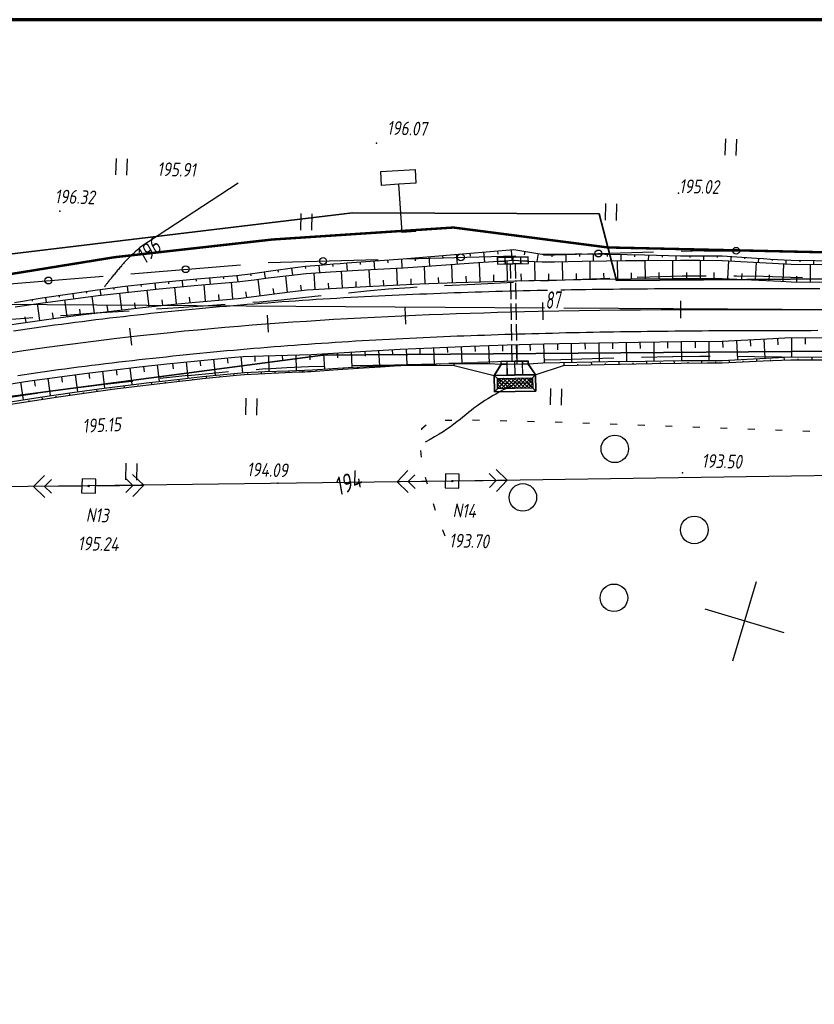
# Model space of a CAD drawing. Header units: millimetres. Extents: x 1808 to 2912, y -1045 to 155.
# Tile 39 of 43: x 2334 to 2450, y 12 to 155. Entities that reach past the tile are written whole.
import ezdxf

# ---------------------------------------------------------------- set-up
doc = ezdxf.new("R2010")
doc.units = ezdxf.units.MM
doc.linetypes.add('ACAD_ISO02W100', pattern=[15, 12, -3])
doc.linetypes.add('CONTI', pattern=[0])
for name, color, linetype, lineweight in [('10', 1, 'Continuous', 35), ('КОПИЯ_ОСЬ_13_ОТКОСЫ', 7, 'Continuous', 30), ('КОПИЯ_ОСЬ_ГРАНИЦЫ_ПОЛОС', 7, 'Continuous', 30), ('ОСЬ_ВЕРХ_ПОКРЫТИЯ_ГРАНИЦЫ_ПОЛОС', 7, 'Continuous', 30), ('ОСЬ_ВЕРХ_ПОКРЫТИЯ_ОСЬ', 1, 'Continuous', 30), ('Трубы мет.', 7, 'ACAD_ISO02W100', 30)]:
    doc.layers.add(name, color=color, linetype=linetype, lineweight=lineweight)
for name, color, linetype in [('_Оформление', 7, 'Continuous'), ('_Ростелеком', 6, 'Continuous'), ('GOR_BDEFAULT', 212, 'CONTI'), ('NAD_MDEFAULT', 7, 'CONTI'), ('PI_OTDEFAULT', 172, 'CONTI'), ('PI_TTDEFAULT', 5, 'CONTI'), ('PLN_O', 7, 'CONTI'), ('SETKR', 2, 'CONTI'), ('SIT_LDEFAULT', 7, 'CONTI'), ('USLZNDEFAULT', 7, 'CONTI'), ('ZAPSKDEFAULT', 7, 'CONTI'), ('КОПИЯ_ОСЬ_ТАНГЕНСЫ', 1, 'Continuous'), ('ОСЬ_ВЕРХ_ПОКРЫТИЯ_ПИКЕТЫ', 1, 'Continuous')]:
    doc.layers.add(name, color=color, linetype=linetype)
doc.styles.add('eskd', font='isocpeur.ttf', dxfattribs={"width": 1.2, "height": 2})
doc.styles.add('SHRFT', font='isocpeui.ttf')
doc.styles.get("Standard").update_dxf_attribs({"font": 'isocpeui.ttf'})
doc.linetypes.add('Связь', pattern='A,12.5,[130,ltypeshp.shx,S=1,R=-30,X=0,Y=0.9],1,[130,ltypeshp.shx,S=1,R=-30,X=0,Y=0.9],1,[130,ltypeshp.shx,S=1,R=-30,X=0,Y=0.9],4.5', length=19)

# ---------------------------------------------------------------- blocks, each defined once
blk = doc.blocks.new('BL_333')
at = {"color": 0}
for p, q in [((0, -6), (0, 6)), ((-6, 0), (6, 0))]:
    blk.add_line(p, q, dxfattribs=at)
blk = doc.blocks.new('BL_2011')
at = {"color": 0}
for p, q in [((0, 0), (0, 2.4)), ((1.6, 0), (1.6, 2.4))]:
    blk.add_line(p, q, dxfattribs=at)
blk = doc.blocks.new('BL_2004')
at = {"color": 0}
blk.add_circle((0, 0), 2, dxfattribs=at)
blk = doc.blocks.new('BL_27')
at = {"color": 0}
for p, q in [((1, 1), (-1, 1)), ((-1, 1), (-1, -1)), ((1, -1), (1, 1)), ((-1, -1), (1, -1))]:
    blk.add_line(p, q, dxfattribs=at)
blk.add_circle((0, 0), 0.1, dxfattribs=at)
blk = doc.blocks.new('A$C25637593')
at = {"layer": 'Трубы мет.', "linetype": 'Continuous', "lineweight": 0}
h = blk.add_hatch(dxfattribs=at)
h.set_pattern_fill('ANSI37', color=256, scale=64, angle=180, style=0)
h.set_pattern_definition([(225, (2253.2026, 3680.535), (5.656854, -5.656854), []), (315, (2253.2026, 3680.535), (5.656854, 5.656854), [])])
h.paths.add_polyline_path([(49, 51), (79, 51), (79, -51), (49, -51)])
at = {"layer": 'Трубы мет.', "linetype": 'Continuous'}
for points in [[(8, -39), (8, -39), (40, -60), (40, -60), (40, 60), (8, 39), (8, 39)], [(40, 60), (49, 51)], [(88, 60), (79, 51)], [(0, 39), (0, 23), (0, 0), (0, -23), (0, -39)], [(0, 23), (8, 23), (8, 39), (0, 39)], [(0, -23), (8, -23), (8, -39), (0, -39)], [(40, -60), (49, -51)], [(79, -51), (88, -60)]]:
    blk.add_lwpolyline(points, dxfattribs=at)
at = {"layer": 'Трубы мет.', "linetype": 'Continuous', "lineweight": 0}
for points in [[(39, 23), (39, 58.1), (9, 38.5), (9, 23)], [(9, -23), (9, -38.5), (39, -58.1), (39, -23)]]:
    blk.add_lwpolyline(points, close=True, dxfattribs=at)
at = {"layer": 'Трубы мет.', "linetype": 'Continuous'}
for points in [[(40, 60), (88, 60), (88, -60), (40, -60)], [(49, 51), (79, 51), (79, -51), (49, -51)]]:
    blk.add_lwpolyline(points, close=True, dxfattribs=at)
at = {"layer": 'Трубы мет.', "ltscale": 1.2}
for points in [[(49, 51), (64, 36)], [(79, 51), (64, 36)], [(64, 36), (64, -36)], [(49, -51), (64, -36)], [(64, -36), (79, -51)]]:
    blk.add_lwpolyline(points, dxfattribs=at)
at = {"layer": 'Трубы мет.', "linetype": 'Continuous', "lineweight": 0}
for points in [[(1, 22), (39, 22)], [(1, 22), (1, 0.5)], [(1, 0.5), (39, 0.5)], [(39, 0.5), (39, 22)], [(1, -0.5), (39, -0.5)], [(1, -0.5), (1, -22)], [(1, -22), (39, -22)], [(39, -22), (39, -0.5)]]:
    blk.add_lwpolyline(points, dxfattribs=at)
blk = doc.blocks.new('A$C76A07AE2')
at = {"layer": 'Трубы мет.', "linetype": 'Continuous', "lineweight": 0}
for p, q in [((-18.9, 44.2), (-8, 44.2)), ((-18.9, 44.2), (-18.9, 23)), ((-4, 45), (-1.3, 45)), ((-18.9, 23), (0, 23)), ((-18.9, 22.1), (-0.9, 22.1)), ((-18.9, 22.1), (-18.9, 21.8)), ((-18.9, 21.8), (-18.9, 0.5)), ((-0.9, 22.1), (-0.9, 0.5)), ((-18.9, -0.5), (-18.9, -20.5)), ((-18.9, -20.5), (-18.9, -22)), ((-18.9, -22), (-0.9, -22)), ((-18.9, -23), (0, -23)), ((-18.9, -23), (-18.9, -44.1)), ((-0.9, -0.5), (-0.9, -20.5)), ((-0.9, -20.5), (-0.9, -22)), ((-18.9, -44.1), (-8, -44.1))]:
    blk.add_line(p, q, dxfattribs=at)
at = {"layer": 'Трубы мет.', "linetype": 'Continuous'}
blk.add_lwpolyline([(-20, -45), (0, -45), (0, 45), (-20, 45)], close=True, dxfattribs=at)
for points in [[(-8, 45), (-8, 23), (0, 23)], [(-8, -45), (-8, -23), (0, -23)]]:
    blk.add_lwpolyline(points, dxfattribs=at)
at = {"layer": 'Трубы мет.', "linetype": 'Continuous', "lineweight": 0}
for points in [[(-18.9, 0.5), (-0.9, 0.5)], [(-18.9, -0.5), (-0.9, -0.5)]]:
    blk.add_lwpolyline(points, dxfattribs=at)
blk = doc.blocks.new('BL_13')
at = {"color": 0}
for p, q in [((-2.5, 7), (-2.5, 9)), ((-2.5, 9), (2.5, 9)), ((2.5, 9), (2.5, 7)), ((0, 7), (-2.5, 7)), ((0, 0), (0, 7)), ((2.5, 7), (0, 7)), ((2, 0), (0, 0))]:
    blk.add_line(p, q, dxfattribs=at)

msp = doc.modelspace()

# ---------------------------------------------------------------- linework, layer by layer
at = {"layer": '10'}
for points in [[(2838.21, 86.88), (2745.67, 109.1), (2745.67, 109.1), (2640.78, 121.01), (2613.56, 122.06), (2610.59, 112.93), (2583.82, 114.12), (2560.41, 114.91), (2510.96, 116.58), (2471.52, 117.9), (2421, 117.52), (2418.49, 127.19), (2382.69, 127.33), (2304.69, 117.93)], [(2833.66, 67.69), (2735.09, 89.85), (2647.18, 100.83), (2559.51, 104.27), (2471.14, 107.41), (2378.38, 106.69), (2305.8, 97.11), (2295.2, 94.28), (2295.2, 94.28), (2255.3, 73.82), (2141.58, 24.66), (2035.75, -24.69), (1963.91, -74.64), (1919.51, -105.48), (1907.46, -118.26)], [(1907.46, -118.26), (1919.51, -105.48), (1963.91, -74.64), (2035.75, -24.69), (2141.58, 24.66), (2255.3, 73.82), (2295.2, 94.28), (2295.2, 94.28), (2305.8, 97.11), (2378.38, 106.69), (2471.14, 107.41), (2559.51, 104.27), (2647.18, 100.83), (2735.09, 89.85), (2833.66, 67.69)]]:
    msp.add_lwpolyline(points, dxfattribs=at)
at = {"layer": '_Оформление', "lineweight": 70, "ltscale": 200}
msp.add_lwpolyline([(2884.31, 155.37), (1844.1, 155.37), (1844.1, -130.51), (2884.31, -130.51)], close=True, dxfattribs=at)
at = {"layer": '_Ростелеком', "color": 5, "linetype": 'Связь', "const_width": 0.35}
msp.add_lwpolyline([(2837.68, 84.64), (2834.63, 85.71), (2801.14, 93.37), (2762.9, 101.54), (2731.91, 107.29), (2705.65, 111.68), (2677.61, 115.64), (2646.02, 118.91), (2627.94, 118.96), (2612.39, 118.47), (2581.01, 120.17), (2548.18, 120.85), (2509.84, 121.22), (2465.65, 121.28), (2419.75, 122.31), (2397.34, 125.2), (2371.04, 123.46), (2348.12, 120.89), (2321.15, 116.52)], dxfattribs=at)
at = {"layer": 'GOR_BDEFAULT', "color": 212, "flags": 128}
for points, elevation in [([(2366.05, 131.66), (2351.81, 122.29), (2351.44, 121.96), (2351.11, 121.66), (2350.81, 121.39), (2350.55, 121.16), (2350.33, 120.93), (2350.13, 120.74), (2349.95, 120.56), (2349.79, 120.4), (2349.65, 120.26), (2349.52, 120.13), (2349.41, 119.99), (2349.31, 119.88), (2349.2, 119.75), (2349.11, 119.63), (2349.01, 119.51), (2348.9, 119.38), (2348.8, 119.26), (2348.69, 119.13), (2348.57, 119), (2348.47, 118.87), (2348.36, 118.74), (2348.26, 118.61), (2348.15, 118.48), (2348.05, 118.35), (2347.94, 118.23), (2347.84, 118.11), (2347.74, 117.99), (2347.65, 117.87), (2347.56, 117.76), (2347.47, 117.65), (2347.39, 117.54), (2347.31, 117.44), (2347.24, 117.34), (2347.16, 117.25), (2347.09, 117.17), (2347.03, 117.08), (2346.97, 117.01), (2346.91, 116.93), (2346.86, 116.86), (2346.81, 116.8), (2346.77, 116.74), (2346.73, 116.69), (2346.69, 116.64), (2346.66, 116.6)], 196), ([(2405.97, 102.33), (2405.74, 102.22), (2405.48, 102.09), (2405.19, 101.95), (2404.89, 101.79), (2404.56, 101.62), (2404.21, 101.43), (2403.86, 101.25), (2403.49, 101.03), (2403.1, 100.82), (2402.71, 100.59), (2402.31, 100.34), (2401.91, 100.09), (2401.51, 99.82), (2401.11, 99.54), (2400.71, 99.26), (2400.32, 98.96), (2399.92, 98.65), (2399.53, 98.34), (2399.13, 98.01), (2398.72, 97.69), (2398.29, 97.35), (2397.84, 97), (2397.38, 96.65), (2396.89, 96.29), (2396.38, 95.92), (2395.83, 95.55), (2395.24, 95.19), (2394.61, 94.81), (2393.94, 94.43), (2393.21, 94.05)], 194)]:
    msp.add_lwpolyline(points, dxfattribs=dict(at, elevation=elevation))
at = {"layer": 'NAD_MDEFAULT', "color": 7}
for p, q in [((2395.78, 81.27), (2395.77, 81.31)), ((2396.14, 80.38), (2395.78, 81.27))]:
    msp.add_line(p, q, dxfattribs=at)
at = {"layer": 'PI_TTDEFAULT', "color": 5}
for p in [(2386.17, 137.47, 196.07), (2430.03, 130.18, 195.02), (2340.19, 127.58, 196.32), (2430.62, 89.6, 193.5), (2344.37, 87.68, 195.24), (2371.85, 88.11, 194.09), (2397.16, 88.4, 193.7)]:
    msp.add_point(p, dxfattribs=at)
at = {"layer": 'PLN_O'}
for p, q in [((2410.4, 121.21), (2426.39, 121.65)), ((2430.4, 121.76), (2433.73, 121.85)), ((2433.73, 121.84), (2446.4, 121.78)), ((2370.41, 120.12), (2386.4, 120.56)), ((2390.41, 120.67), (2406.4, 121.1)), ((2350.48, 118.5), (2366.42, 119.8)), ((2330.54, 116.86), (2346.49, 118.16))]:
    msp.add_line(p, q, dxfattribs=at)
for centre in [(2418.39, 121.43), (2438.4, 121.82), (2378.41, 120.34), (2398.41, 120.88), (2358.45, 119.15), (2338.51, 117.51)]:
    msp.add_circle(centre, 0.5, dxfattribs=at)
at = {"layer": 'SIT_LDEFAULT', "color": 7}
for p, q in [((2413.45, 117.54), (2410.05, 117.39)), ((2419.98, 117.79), (2413.45, 117.54)), ((2420.04, 117.8), (2419.98, 117.79)), ((2425.85, 118), (2424.04, 117.93)), ((2430.55, 118.12), (2425.85, 118)), ((2434.04, 118.16), (2430.56, 118.13)), ((2438.44, 118.13), (2438.04, 118.13)), ((2442.37, 118.07), (2438.44, 118.13)), ((2446.32, 117.97), (2442.37, 118.07)), ((2448.03, 117.92), (2446.32, 117.97)), ((2384.78, 115.96), (2382.1, 115.69)), ((2387.91, 116.23), (2384.78, 115.96)), ((2391.04, 116.46), (2387.91, 116.23)), ((2392.07, 116.52), (2391.04, 116.46)), ((2400.46, 116.95), (2396.06, 116.74)), ((2406.05, 117.21), (2400.46, 116.94)), ((2369.17, 114.38), (2368.18, 114.31)), ((2372.3, 114.66), (2369.17, 114.38)), ((2375.42, 114.97), (2372.3, 114.65)), ((2378.13, 115.27), (2375.42, 114.98)), ((2348.63, 112.96), (2344.62, 112.7)), ((2350.22, 113.06), (2348.63, 112.96)), ((2357.39, 113.55), (2354.21, 113.34)), ((2361.71, 113.84), (2357.39, 113.55)), ((2364.18, 114.02), (2361.71, 113.85)), ((2334.46, 111.96), (2331.01, 111.7)), ((2336.26, 112.09), (2334.46, 111.96)), ((2341.13, 112.44), (2340.25, 112.38)), ((2344.62, 112.7), (2341.13, 112.44)), ((2400.89, 105.64), (2406.65, 105.84)), ((2410.65, 105.98), (2412.93, 106.05)), ((2412.93, 106.05), (2419.03, 106.24)), ((2419.03, 106.24), (2420.64, 106.29)), ((2424.65, 106.39), (2429.17, 106.48)), ((2429.18, 106.49), (2433.13, 106.52)), ((2433.13, 106.52), (2434.64, 106.52)), ((2438.65, 106.51), (2441.05, 106.49)), ((2441.05, 106.48), (2445, 106.43)), ((2445, 106.44), (2448.64, 106.39)), ((2368.67, 104.61), (2370.04, 104.72)), ((2370.04, 104.71), (2373.16, 104.88)), ((2373.16, 104.89), (2376.29, 105.03)), ((2376.28, 105.01), (2378.66, 105.07)), ((2382.66, 105.15), (2385.67, 105.21)), ((2385.67, 105.22), (2388.8, 105.28)), ((2388.8, 105.27), (2391.93, 105.34)), ((2391.93, 105.34), (2392.66, 105.37)), ((2396.66, 105.49), (2400.88, 105.63)), ((2354.74, 103.33), (2358.8, 103.75)), ((2358.79, 103.74), (2362.85, 104.13)), ((2362.85, 104.13), (2364.68, 104.29)), ((2340.82, 101.72), (2343.28, 102.04)), ((2343.28, 102.04), (2346.73, 102.45)), ((2346.73, 102.45), (2350.57, 102.88)), ((2350.57, 102.88), (2350.76, 102.9)), ((2332.98, 100.56), (2336.49, 101.1)), ((2336.49, 101.1), (2336.86, 101.16)), ((2396.12, 97.23), (2397.11, 97.25)), ((2400.12, 97.27), (2401.11, 97.25)), ((2392.73, 95.83), (2392.75, 96.03)), ((2392.77, 96.03), (2393.36, 96.54)), ((2404.11, 97.18), (2405.11, 97.15)), ((2408.11, 97.08), (2409.11, 97.06)), ((2412.12, 96.97), (2413.12, 96.93)), ((2416.12, 96.84), (2417.12, 96.8)), ((2420.11, 96.7), (2421.12, 96.66)), ((2424.11, 96.56), (2425.11, 96.52)), ((2428.11, 96.41), (2429.11, 96.38)), ((2432.1, 96.27), (2433.1, 96.23)), ((2436.1, 96.12), (2437.11, 96.08)), ((2440.09, 95.97), (2441.09, 95.93)), ((2444.09, 95.83), (2445.09, 95.79)), ((2448.09, 95.68), (2449.09, 95.64)), ((2392.72, 91.86), (2392.58, 92.85)), ((2405.15, 88.51), (2403.54, 90.09)), ((2337.95, 89.22), (2336.36, 87.61)), ((2337.96, 87.62), (2338.95, 88.63)), ((2349.76, 88.75), (2350.77, 87.76)), ((2352.37, 87.79), (2350.74, 89.37)), ((2390.73, 89.91), (2389.15, 88.29)), ((2390.76, 88.31), (2391.75, 89.32)), ((2393.55, 87.95), (2393.3, 88.92)), ((2457.86, 89.25), (2397.16, 88.4)), ((2402.54, 89.47), (2403.56, 88.48)), ((2344.37, 87.68), (2291.91, 87.2)), ((2343.36, 87.67), (2336.36, 87.61)), ((2336.36, 87.61), (2337.98, 86.02)), ((2338.97, 86.63), (2337.96, 87.62)), ((2397.16, 88.4), (2344.37, 87.68)), ((2345.36, 87.69), (2352.37, 87.79)), ((2350.77, 87.76), (2349.78, 86.75)), ((2350.79, 86.16), (2352.37, 87.79)), ((2396.16, 88.38), (2389.15, 88.29)), ((2389.15, 88.29), (2390.78, 86.71)), ((2391.77, 87.32), (2390.76, 88.31)), ((2398.16, 88.41), (2405.15, 88.51)), ((2403.56, 88.48), (2402.57, 87.47)), ((2403.59, 86.89), (2405.15, 88.51)), ((2394.74, 84.12), (2394.43, 85.07))]:
    msp.add_line(p, q, dxfattribs=at)
at = {"layer": 'КОПИЯ_ОСЬ_13_ОТКОСЫ'}
for points in [[(2333.6, 114.34), (2337.6, 114.97), (2341.62, 115.57), (2345.64, 116.14), (2349.66, 116.67), (2355.01, 117.25), (2357.53, 117.5), (2360.05, 117.74), (2365.81, 118.23), (2367.82, 118.5), (2368.83, 118.63), (2370.84, 118.91), (2374.36, 119.39), (2375.87, 119.6), (2377.89, 119.75), (2379.91, 119.91), (2380.91, 120), (2381.92, 120.08), (2385.96, 120.38), (2390, 120.66), (2392.32, 120.86), (2399.22, 121.45), (2406.13, 122.02), (2410.18, 121.32), (2410.99, 121.32), (2415.02, 121.36), (2416.03, 121.36), (2422.57, 121.28), (2425.09, 121.23), (2430.32, 121.09), (2431.62, 121.09), (2436.34, 121.07), (2441.36, 120.76), (2442.36, 120.69), (2443.37, 120.62), (2446.38, 120.44), (2453.39, 120.38)], [(2401.72, 121.66), (2401.85, 120.16)], [(2403.72, 121.82), (2403.76, 121.32)], [(2405.71, 121.98), (2405.83, 120.42)], [(2407.69, 121.75), (2407.6, 121.23)], [(2333.69, 113.71), (2337.7, 114.28), (2341.72, 114.81), (2345.74, 115.31), (2349.76, 115.79), (2354.59, 116.3), (2360.24, 116.84), (2365.89, 117.31), (2368.4, 117.63), (2370.41, 117.88), (2373.42, 118.24), (2375.94, 118.54), (2379.47, 118.76), (2383.5, 118.99), (2389.05, 119.3), (2390.06, 119.35), (2394.89, 119.69), (2400.93, 120.1), (2406.17, 120.44), (2407.99, 120.34), (2410.2, 120.21), (2412.02, 120.24), (2416.04, 120.32), (2419.56, 120.37), (2422.33, 120.41), (2425.09, 120.43), (2430.32, 120.44), (2433.13, 120.44), (2436.34, 120.43), (2446.37, 119.88), (2458.39, 119.78)], [(2333.69, 113.71), (2337.7, 114.28), (2341.72, 114.81), (2345.74, 115.31), (2349.76, 115.79), (2354.59, 116.3), (2360.24, 116.84), (2365.89, 117.31), (2368.4, 117.63), (2370.41, 117.88), (2373.42, 118.24), (2375.94, 118.54), (2379.47, 118.76), (2383.5, 118.99), (2389.05, 119.3), (2390.06, 119.35), (2394.89, 119.69), (2400.93, 120.1), (2406.17, 120.44), (2407.99, 120.34), (2410.2, 120.21), (2412.02, 120.24), (2416.04, 120.32), (2419.56, 120.37), (2422.33, 120.41), (2425.09, 120.43), (2430.32, 120.44), (2433.13, 120.44), (2436.34, 120.43), (2446.37, 119.88), (2458.39, 119.78)], [(2381.79, 120.07), (2381.88, 118.9)], [(2383.78, 120.22), (2383.81, 119.83)], [(2385.78, 120.36), (2385.87, 119.12)], [(2387.77, 120.5), (2387.8, 120.09)], [(2389.77, 120.64), (2389.86, 119.34)], [(2391.76, 120.81), (2391.8, 120.38)], [(2393.75, 120.99), (2393.87, 119.62)], [(2395.74, 121.16), (2395.78, 120.7)], [(2397.74, 121.33), (2397.86, 119.89)], [(2399.73, 121.5), (2399.77, 121.02)], [(2401.21, 117.33), (2401.13, 120.11)], [(2405.21, 117.44), (2405.13, 120.37)], [(2409.21, 117.54), (2409.16, 120.27)], [(2409.66, 121.41), (2409.46, 120.25)], [(2411.65, 121.33), (2411.65, 120.93)], [(2413.21, 117.62), (2413.16, 120.26)], [(2413.65, 121.35), (2413.66, 120.27)], [(2415.65, 121.36), (2415.65, 121)], [(2417.21, 117.68), (2417.17, 120.33)], [(2417.65, 121.34), (2417.64, 120.34)], [(2419.65, 121.31), (2419.64, 120.98)], [(2421.21, 117.73), (2421.18, 120.39)], [(2421.65, 121.29), (2421.64, 120.4)], [(2423.65, 121.26), (2423.64, 120.96)], [(2425.21, 117.77), (2425.19, 120.43)], [(2425.65, 121.21), (2425.63, 120.43)], [(2427.65, 121.16), (2427.64, 120.9)], [(2429.21, 117.8), (2429.2, 120.44)], [(2429.65, 121.11), (2429.63, 120.44)], [(2431.65, 121.09), (2431.65, 120.86)], [(2433.21, 117.81), (2433.2, 120.44)], [(2433.65, 121.08), (2433.64, 120.44)], [(2435.65, 121.07), (2435.65, 120.86)], [(2437.21, 117.78), (2437.34, 120.37)], [(2437.64, 120.99), (2437.6, 120.36)], [(2439.64, 120.87), (2439.63, 120.66)], [(2441.2, 117.57), (2441.33, 120.15)], [(2441.64, 120.74), (2441.59, 120.14)], [(2443.63, 120.61), (2443.62, 120.41)], [(2445.63, 120.49), (2445.59, 119.92)], [(2447.63, 120.43), (2447.62, 120.24)], [(2449.63, 120.41), (2449.62, 119.85)], [(2369.86, 118.77), (2370, 117.83)], [(2371.84, 119.05), (2371.89, 118.73)], [(2373.82, 119.32), (2373.96, 118.31)], [(2375.81, 119.59), (2375.85, 119.25)], [(2377.8, 119.75), (2377.88, 118.66)], [(2379.79, 119.9), (2379.82, 119.54)], [(2381.23, 116.46), (2381.1, 118.85)], [(2385.23, 116.68), (2385.1, 119.08)], [(2389.22, 116.87), (2389.11, 119.3)], [(2393.22, 117.04), (2393.12, 119.57)], [(2397.22, 117.19), (2397.12, 119.84)], [(2423.21, 117.75), (2423.2, 118.64)], [(2427.21, 117.78), (2427.2, 118.67)], [(2431.21, 117.8), (2431.21, 118.68)], [(2435.21, 117.82), (2435.21, 118.69)], [(2445.2, 117.37), (2445.33, 119.93)], [(2449.2, 117.29), (2449.21, 119.85)], [(2331.48, 110.88), (2335.52, 111.47), (2339.57, 112.04), (2343.62, 112.57), (2347.68, 113.06), (2351.73, 113.53), (2355.8, 113.96), (2359.86, 114.36), (2366.08, 114.91), (2369.83, 115.39), (2373.59, 115.85), (2376.09, 116.15), (2380.36, 116.41), (2384.64, 116.65), (2388.56, 116.84), (2392.48, 117.01), (2397.75, 117.21), (2403.03, 117.38), (2406.24, 117.47), (2409.05, 117.53), (2413.57, 117.62), (2418.09, 117.69), (2423.11, 117.75), (2429.13, 117.8), (2436.35, 117.82), (2444.86, 117.39), (2446.37, 117.31), (2463.88, 117.22)], [(2355.94, 117.34), (2355.97, 117.05)], [(2357.93, 117.54), (2358.01, 116.63)], [(2359.92, 117.73), (2359.95, 117.42)], [(2361.91, 117.9), (2361.99, 116.99)], [(2363.9, 118.07), (2363.93, 117.76)], [(2365.32, 114.84), (2365.11, 117.25)], [(2365.9, 118.24), (2366.02, 117.32)], [(2367.88, 118.5), (2367.92, 118.2)], [(2369.29, 115.32), (2368.99, 117.7)], [(2373.26, 115.81), (2372.98, 118.19)], [(2377.24, 116.22), (2377.09, 118.61)], [(2383.23, 116.57), (2383.19, 117.37)], [(2387.22, 116.78), (2387.19, 117.58)], [(2391.22, 116.96), (2391.19, 117.77)], [(2395.22, 117.12), (2395.19, 117.96)], [(2399.21, 117.26), (2399.19, 118.15)], [(2403.21, 117.39), (2403.19, 118.32)], [(2407.21, 117.49), (2407.19, 118.47)], [(2411.21, 117.58), (2411.19, 118.49)], [(2415.21, 117.65), (2415.2, 118.53)], [(2419.21, 117.71), (2419.2, 118.59)], [(2439.21, 117.67), (2439.25, 118.54)], [(2443.2, 117.47), (2443.24, 118.33)], [(2447.2, 117.3), (2447.2, 118.16)], [(2344.02, 115.91), (2344.06, 115.66)], [(2346, 116.19), (2346.12, 115.36)], [(2347.99, 116.45), (2348.02, 116.18)], [(2349.97, 116.7), (2350.07, 115.82)], [(2351.96, 116.92), (2351.99, 116.63)], [(2353.13, 113.68), (2352.87, 116.12)], [(2353.95, 117.14), (2354.05, 116.24)], [(2357.11, 114.09), (2356.87, 116.52)], [(2361.34, 114.49), (2361.12, 116.91)], [(2367.31, 115.07), (2367.21, 115.87)], [(2371.28, 115.57), (2371.18, 116.36)], [(2375.25, 116.05), (2375.16, 116.84)], [(2379.24, 116.34), (2379.19, 117.14)], [(2336.11, 114.74), (2336.14, 114.52)], [(2338.09, 115.04), (2338.19, 114.34)], [(2340.06, 115.34), (2340.1, 115.11)], [(2341.22, 112.26), (2340.9, 114.7)], [(2342.04, 115.63), (2342.15, 114.87)], [(2345.19, 112.76), (2344.88, 115.21)], [(2349.16, 113.24), (2348.87, 115.68)], [(2355.12, 113.89), (2355.04, 114.7)], [(2359.1, 114.29), (2359.02, 115.1)], [(2363.33, 114.66), (2363.26, 115.47)], [(2337.25, 111.72), (2336.91, 114.17)], [(2343.2, 112.51), (2343.1, 113.33)], [(2347.17, 113), (2347.07, 113.82)], [(2351.14, 113.46), (2351.05, 114.28)], [(2335.27, 111.44), (2335.16, 112.25)], [(2339.24, 111.99), (2339.12, 112.81)], [(2331.83, 102.33), (2335.8, 102.93), (2339.78, 103.49), (2343.76, 104.02), (2347.75, 104.51), (2351.73, 104.98), (2355.73, 105.41), (2359.67, 105.82), (2363.62, 106.2), (2365.59, 106.38), (2366.78, 106.49), (2369.76, 106.59), (2373.23, 106.69), (2376.71, 106.76), (2380.67, 107.03), (2384.63, 107.27), (2387.11, 107.41), (2389.59, 107.53), (2391.87, 107.65), (2395.34, 107.8), (2399.81, 107.98), (2405.13, 108.16), (2410.45, 108.31), (2412.74, 108.37), (2418.47, 108.48), (2424.19, 108.58), (2430.37, 108.65), (2436.36, 108.69), (2442.84, 109.04), (2446.34, 109.22), (2465.13, 109.21)], [(2430.43, 108.65), (2430.45, 105.88)], [(2432.43, 108.66), (2432.44, 107.74)], [(2434.43, 108.67), (2434.45, 105.9)], [(2436.43, 108.69), (2436.48, 107.77)], [(2438.43, 108.8), (2438.58, 106.03)], [(2440.42, 108.91), (2440.47, 107.99)], [(2442.42, 109.02), (2442.57, 106.23)], [(2444.42, 109.12), (2444.47, 108.19)], [(2446.42, 109.22), (2446.41, 106.42)], [(2448.42, 109.22), (2448.41, 108.29)], [(2384.45, 107.26), (2384.5, 106.52)], [(2386.45, 107.37), (2386.58, 105.13)], [(2388.45, 107.48), (2388.49, 106.73)], [(2390.45, 107.58), (2390.56, 105.33)], [(2392.44, 107.67), (2392.48, 106.92)], [(2394.44, 107.76), (2394.55, 105.4)], [(2396.44, 107.85), (2396.47, 107.06)], [(2398.44, 107.93), (2398.54, 105.46)], [(2400.44, 108), (2400.47, 107.18)], [(2402.44, 108.07), (2402.52, 105.48)], [(2404.44, 108.14), (2404.46, 107.27)], [(2406.43, 108.2), (2406.52, 105.47)], [(2408.43, 108.26), (2408.46, 107.35)], [(2410.43, 108.31), (2410.5, 105.57)], [(2412.43, 108.36), (2412.45, 107.45)], [(2414.43, 108.4), (2414.49, 105.66)], [(2416.43, 108.45), (2416.45, 107.53)], [(2418.43, 108.48), (2418.48, 105.73)], [(2420.43, 108.52), (2420.45, 107.6)], [(2422.43, 108.55), (2422.47, 105.79)], [(2424.43, 108.58), (2424.44, 107.66)], [(2426.43, 108.6), (2426.46, 105.83)], [(2428.43, 108.62), (2428.44, 107.7)], [(2331.8, 99.37), (2335.88, 100.01), (2339.97, 100.63), (2344.06, 101.21), (2348.15, 101.76), (2352.25, 102.27), (2357.97, 102.94), (2358.95, 103.04), (2360.91, 103.26), (2361.89, 103.36), (2365.82, 103.76), (2366.99, 103.87), (2368.97, 103.97), (2369.95, 104.02), (2371.93, 104.12), (2372.91, 104.16), (2374.89, 104.25), (2375.33, 104.25), (2375.77, 104.26), (2376.21, 104.28), (2376.65, 104.31), (2380.56, 104.6), (2384.26, 104.84), (2386.73, 104.99), (2388.71, 105.1), (2390.69, 105.2), (2391.48, 105.21), (2392.47, 105.21), (2394.95, 105.2), (2397.43, 105.17), (2403.26, 103.71), (2403.26, 103.71), (2409.22, 103.83), (2409.22, 103.83), (2413.3, 105.18), (2419.25, 105.33), (2426.21, 105.46), (2430.39, 105.52), (2434.17, 105.56), (2436.36, 105.57), (2438.35, 105.67), (2442.34, 105.85), (2446.33, 106.01), (2457.31, 106.01)], [(2332.67, 99.86), (2337.31, 100.58), (2341.96, 101.25), (2346.62, 101.88), (2351.27, 102.46), (2353.15, 102.69), (2355.03, 102.91), (2358.43, 103.29), (2360.88, 103.55), (2366.97, 104.16), (2369.93, 104.29), (2373.39, 104.42), (2376.85, 104.52), (2382.77, 104.92), (2384.75, 105.04), (2390.68, 105.33), (2396.92, 105.44), (2399.4, 105.47), (2402.38, 105.48), (2404.29, 105.35), (2408.19, 105.42), (2410.31, 105.57), (2415.28, 105.67), (2419.75, 105.75), (2425.21, 105.82), (2430.39, 105.88), (2436.36, 105.92), (2441.84, 106.2), (2446.33, 106.42), (2464.31, 106.4)], [(2332.67, 99.86), (2337.31, 100.58), (2341.96, 101.25), (2346.62, 101.88), (2351.27, 102.46), (2353.15, 102.69), (2355.03, 102.91), (2358.43, 103.29), (2360.88, 103.55), (2366.97, 104.16), (2369.93, 104.29), (2373.39, 104.42), (2376.85, 104.52), (2382.77, 104.92), (2384.75, 105.04), (2390.68, 105.33), (2396.92, 105.44), (2399.4, 105.47), (2402.38, 105.48), (2404.29, 105.35), (2408.19, 105.42), (2410.31, 105.57), (2415.28, 105.67), (2419.75, 105.75), (2425.21, 105.82), (2430.39, 105.88), (2436.36, 105.92), (2441.84, 106.2), (2446.33, 106.42), (2464.31, 106.4)], [(2360.5, 105.9), (2360.58, 105.11)], [(2362.49, 106.1), (2362.72, 103.73)], [(2364.48, 106.28), (2364.56, 105.49)], [(2366.48, 106.46), (2366.68, 104.13)], [(2368.47, 106.54), (2368.5, 105.77)], [(2370.47, 106.61), (2370.54, 104.31)], [(2372.47, 106.67), (2372.49, 105.9)], [(2374.47, 106.72), (2374.52, 104.46)], [(2376.47, 106.76), (2376.49, 106.01)], [(2378.47, 106.88), (2378.62, 104.64)], [(2380.46, 107.01), (2380.51, 106.27)], [(2382.46, 107.14), (2382.6, 104.91)], [(2425.42, 105.45), (2425.41, 105.82)], [(2429.42, 105.51), (2429.41, 105.87)], [(2433.42, 105.55), (2433.41, 105.9)], [(2437.42, 105.62), (2437.4, 105.97)], [(2439.41, 105.72), (2439.41, 105.83)], [(2441.41, 105.8), (2441.39, 106.18)], [(2443.41, 105.89), (2443.4, 106.01)], [(2445.41, 105.97), (2445.39, 106.37)], [(2447.41, 106.01), (2447.41, 106.15)], [(2449.41, 106.01), (2449.41, 106.42)], [(2348.36, 104.59), (2348.45, 103.77)], [(2350.34, 104.82), (2350.62, 102.39)], [(2352.33, 105.04), (2352.42, 104.23)], [(2354.32, 105.26), (2354.58, 102.85)], [(2356.52, 105.49), (2356.61, 104.69)], [(2358.51, 105.7), (2358.76, 103.32)], [(2373.46, 104.19), (2373.45, 104.42)], [(2377.45, 104.37), (2377.44, 104.56)], [(2379.45, 104.52), (2379.44, 104.58)], [(2381.44, 104.66), (2381.43, 104.83)], [(2383.44, 104.79), (2383.43, 104.85)], [(2385.43, 104.91), (2385.42, 105.07)], [(2387.43, 105.03), (2387.43, 105.08)], [(2389.43, 105.13), (2389.42, 105.27)], [(2391.43, 105.21), (2391.42, 105.26)], [(2393.43, 105.21), (2393.43, 105.38)], [(2395.43, 105.19), (2395.43, 105.25)], [(2397.43, 105.17), (2397.43, 105.45)], [(2413.42, 105.18), (2413.41, 105.63)], [(2415.42, 105.23), (2415.42, 105.38)], [(2417.42, 105.28), (2417.41, 105.71)], [(2419.42, 105.33), (2419.42, 105.47)], [(2421.42, 105.37), (2421.41, 105.77)], [(2423.42, 105.41), (2423.42, 105.54)], [(2427.42, 105.48), (2427.42, 105.61)], [(2431.42, 105.53), (2431.42, 105.65)], [(2435.42, 105.57), (2435.42, 105.68)], [(2336.46, 103.02), (2336.58, 102.18)], [(2338.44, 103.3), (2338.79, 100.8)], [(2340.42, 103.58), (2340.53, 102.74)], [(2342.4, 103.84), (2342.73, 101.36)], [(2344.39, 104.1), (2344.49, 103.27)], [(2346.37, 104.35), (2346.67, 101.89)], [(2357.52, 102.88), (2357.48, 103.18)], [(2359.5, 103.1), (2359.49, 103.2)], [(2361.49, 103.32), (2361.46, 103.61)], [(2363.48, 103.52), (2363.47, 103.62)], [(2365.47, 103.73), (2365.44, 104.01)], [(2367.46, 103.9), (2367.46, 103.99)], [(2369.46, 104), (2369.45, 104.27)], [(2371.46, 104.09), (2371.45, 104.18)], [(2375.46, 104.25), (2375.45, 104.33)], [(2334.48, 102.73), (2334.85, 100.21)], [(2345.6, 101.42), (2345.56, 101.74)], [(2347.59, 101.68), (2347.57, 101.79)], [(2349.57, 101.94), (2349.53, 102.25)], [(2351.56, 102.19), (2351.54, 102.29)], [(2353.54, 102.42), (2353.51, 102.73)], [(2355.53, 102.65), (2355.52, 102.76)], [(2335.71, 99.99), (2335.69, 100.1)], [(2337.68, 100.29), (2337.63, 100.63)], [(2339.66, 100.58), (2339.65, 100.7)], [(2341.64, 100.87), (2341.59, 101.2)], [(2343.62, 101.15), (2343.61, 101.26)]]:
    msp.add_lwpolyline(points, dxfattribs=at)
at = {"layer": 'КОПИЯ_ОСЬ_ГРАНИЦЫ_ПОЛОС'}
for points in [[(2410.99, 116.07), (2410.49, 116.06), (2409.49, 116.04), (2408.49, 116.02), (2407.48, 116), (2406.48, 115.97), (2405.48, 115.95), (2404.48, 115.92), (2403.48, 115.89), (2402.47, 115.86), (2401.47, 115.84), (2400.47, 115.8), (2399.47, 115.77), (2398.46, 115.74), (2397.46, 115.7), (2396.46, 115.67), (2395.46, 115.63), (2394.46, 115.59), (2393.45, 115.55), (2392.45, 115.51), (2391.45, 115.47), (2390.45, 115.43), (2389.44, 115.38), (2388.44, 115.33), (2387.44, 115.29), (2386.44, 115.24), (2385.43, 115.19), (2384.43, 115.14), (2383.43, 115.08), (2382.43, 115.03), (2381.43, 114.97), (2380.42, 114.91), (2379.42, 114.85), (2378.42, 114.79), (2377.42, 114.73), (2376.42, 114.66), (2375.41, 114.6), (2374.41, 114.53), (2373.41, 114.46), (2372.41, 114.39), (2371.41, 114.32), (2370.4, 114.24), (2369.4, 114.17), (2368.4, 114.09), (2367.4, 114.01), (2366.4, 113.93), (2365.4, 113.85), (2364.4, 113.76), (2363.4, 113.67), (2362.39, 113.59), (2361.39, 113.5), (2360.39, 113.4), (2359.39, 113.31), (2358.39, 113.21), (2357.39, 113.11), (2356.39, 113.01), (2355.39, 112.91), (2354.39, 112.81), (2353.39, 112.7), (2352.39, 112.59), (2351.39, 112.48), (2350.39, 112.37), (2349.4, 112.26), (2348.4, 112.14), (2347.4, 112.02), (2346.4, 111.9), (2345.4, 111.78), (2344.41, 111.66), (2343.41, 111.53), (2342.41, 111.4), (2341.41, 111.27), (2340.42, 111.14), (2339.42, 111.01), (2338.43, 110.87), (2337.43, 110.73), (2336.43, 110.59), (2335.44, 110.45), (2334.44, 110.31), (2333.45, 110.16)], [(2450.53, 116.29), (2449.53, 116.3), (2448.53, 116.3), (2447.53, 116.3), (2446.53, 116.31), (2445.53, 116.31), (2444.53, 116.31), (2443.53, 116.32), (2442.53, 116.32), (2441.53, 116.32), (2440.53, 116.32), (2439.53, 116.32), (2438.53, 116.32), (2437.53, 116.32), (2436.53, 116.32), (2435.53, 116.32), (2434.53, 116.32), (2433.53, 116.31), (2432.52, 116.31), (2431.52, 116.31), (2430.52, 116.3), (2429.52, 116.3), (2428.52, 116.29), (2427.52, 116.29), (2426.52, 116.28), (2425.52, 116.27), (2424.51, 116.27), (2423.51, 116.26), (2422.51, 116.25), (2421.51, 116.24), (2420.51, 116.22), (2419.51, 116.21), (2418.51, 116.2), (2417.5, 116.19), (2416.5, 116.17), (2415.5, 116.16), (2414.5, 116.14), (2413.5, 116.12), (2412.91, 116.11)]]:
    msp.add_lwpolyline(points, dxfattribs=at)
at = {"layer": 'КОПИЯ_ОСЬ_ТАНГЕНСЫ'}
for p, q in [((2298.46, 114.28), (2410.56, 113.56)), ((2413.38, 113.54), (2610.38, 112.27))]:
    msp.add_line(p, q, dxfattribs=at)
at = {"layer": 'ОСЬ_ВЕРХ_ПОКРЫТИЯ_ГРАНИЦЫ_ПОЛОС'}
for points in [[(2331.48, 110.88), (2335.52, 111.47), (2339.57, 112.04), (2343.62, 112.57), (2347.68, 113.06), (2351.73, 113.53), (2355.8, 113.96), (2359.86, 114.36), (2366.08, 114.91), (2369.83, 115.39), (2373.59, 115.85), (2376.09, 116.15), (2380.36, 116.41), (2384.64, 116.65), (2388.56, 116.84), (2392.48, 117.01), (2397.75, 117.21), (2403.03, 117.38), (2408.3, 117.52), (2413.57, 117.62), (2418.09, 117.69), (2423.11, 117.75), (2429.13, 117.8), (2436.35, 117.82), (2444.86, 117.39), (2446.37, 117.31), (2463.88, 117.22)], [(2450.27, 110.23), (2449.28, 110.22), (2448.29, 110.22), (2447.3, 110.22), (2446.31, 110.22), (2445.32, 110.22), (2444.33, 110.22), (2443.34, 110.22), (2442.35, 110.21), (2441.36, 110.21), (2440.37, 110.21), (2439.39, 110.2), (2438.4, 110.2), (2437.41, 110.19), (2436.42, 110.19), (2435.43, 110.18), (2434.44, 110.18), (2433.45, 110.17), (2432.46, 110.16), (2431.47, 110.15), (2430.48, 110.15), (2429.49, 110.14), (2428.5, 110.13), (2427.52, 110.12), (2426.53, 110.1), (2425.54, 110.09), (2424.55, 110.08), (2423.56, 110.07), (2422.57, 110.05), (2421.58, 110.04), (2420.6, 110.02), (2419.61, 110.01), (2418.62, 109.99), (2417.63, 109.97), (2416.64, 109.95), (2415.65, 109.93), (2414.67, 109.91), (2413.68, 109.89), (2412.69, 109.87), (2411.7, 109.84), (2410.72, 109.82), (2409.73, 109.79), (2408.74, 109.77), (2407.75, 109.74), (2406.77, 109.71), (2405.78, 109.68), (2404.79, 109.65), (2403.81, 109.62), (2402.82, 109.59), (2401.83, 109.55), (2400.85, 109.52), (2399.86, 109.48), (2398.87, 109.45), (2397.89, 109.41), (2396.9, 109.37), (2395.91, 109.33), (2394.93, 109.29), (2393.94, 109.24), (2392.96, 109.2), (2391.97, 109.15), (2390.99, 109.11), (2390, 109.06), (2389.02, 109.01), (2388.03, 108.96), (2387.05, 108.9), (2386.06, 108.85), (2385.08, 108.8), (2384.09, 108.74), (2383.11, 108.68), (2382.12, 108.62), (2381.14, 108.56), (2380.16, 108.5), (2379.17, 108.43), (2378.19, 108.37), (2377.2, 108.3), (2376.22, 108.23), (2375.24, 108.16), (2374.26, 108.09), (2373.27, 108.02), (2372.29, 107.94), (2371.31, 107.87), (2370.33, 107.79), (2369.34, 107.71), (2368.36, 107.63), (2367.38, 107.54), (2366.4, 107.46), (2365.42, 107.37), (2364.44, 107.28), (2363.46, 107.19), (2362.48, 107.1), (2361.5, 107.01), (2360.52, 106.91), (2359.54, 106.81), (2358.56, 106.71), (2357.58, 106.61), (2356.6, 106.51), (2355.62, 106.4), (2354.64, 106.3), (2353.66, 106.19), (2352.68, 106.09), (2351.7, 105.98), (2350.71, 105.87), (2349.73, 105.75), (2348.75, 105.64), (2347.77, 105.52), (2346.79, 105.4), (2345.81, 105.28), (2344.83, 105.16), (2343.85, 105.04), (2342.87, 104.91), (2341.89, 104.78), (2340.91, 104.65), (2339.94, 104.52), (2338.96, 104.38), (2337.98, 104.25), (2337, 104.11), (2336.02, 103.97), (2335.05, 103.83), (2334.07, 103.68)], [(2331.83, 102.33), (2335.8, 102.93), (2339.78, 103.49), (2343.76, 104.02), (2347.75, 104.51), (2351.73, 104.98), (2355.73, 105.41), (2359.67, 105.82), (2363.62, 106.2), (2365.59, 106.38), (2366.78, 106.49), (2369.76, 106.59), (2373.23, 106.69), (2376.71, 106.76), (2380.67, 107.03), (2384.63, 107.27), (2387.11, 107.41), (2389.59, 107.53), (2391.87, 107.65), (2395.34, 107.8), (2399.81, 107.98), (2405.13, 108.16), (2410.45, 108.31), (2412.74, 108.37), (2418.47, 108.48), (2424.19, 108.58), (2430.37, 108.65), (2436.36, 108.69), (2442.84, 109.04), (2446.34, 109.22), (2465.13, 109.21)]]:
    msp.add_lwpolyline(points, dxfattribs=at)
at = {"layer": 'ОСЬ_ВЕРХ_ПОКРЫТИЯ_ОСЬ'}
msp.add_lwpolyline([(2248.55, 86.81, -0.054754), (2355.26, 109.88), (2355.26, 109.88), (2356.25, 109.98), (2358.22, 110.18), (2360.2, 110.37), (2362.17, 110.55), (2364.14, 110.73), (2366.12, 110.9), (2368.09, 111.06), (2370.07, 111.21), (2372.05, 111.36), (2374.02, 111.5), (2376, 111.63), (2377.98, 111.76), (2379.96, 111.88), (2381.94, 111.99), (2383.91, 112.1), (2385.89, 112.21), (2387.87, 112.3), (2389.85, 112.4), (2391.83, 112.48), (2393.81, 112.57), (2395.79, 112.64), (2397.77, 112.71), (2399.76, 112.78), (2401.74, 112.84), (2403.72, 112.9), (2405.7, 112.95), (2407.68, 113), (2409.66, 113.05), (2412.63, 113.11), (2415.61, 113.16), (2418.58, 113.2), (2421.55, 113.24), (2424.52, 113.27), (2427.5, 113.29), (2431.46, 113.31), (2435.43, 113.32), (2440.38, 113.32), (2445.34, 113.31), (2452.27, 113.28)], format="xyb", dxfattribs=at)
at = {"layer": 'ОСЬ_ВЕРХ_ПОКРЫТИЯ_ПИКЕТЫ'}
for p, q in [((2430.36, 112.05), (2430.35, 114.55)), ((2390.42, 111.17), (2390.31, 113.67)), ((2410.38, 111.81), (2410.33, 114.31)), ((2410.38, 111.81), (2410.33, 114.31)), ((2370.49, 109.99), (2370.31, 112.48)), ((2350.63, 108.12), (2350.35, 110.61))]:
    msp.add_line(p, q, dxfattribs=at)
at = {"layer": 'Трубы мет.', "linetype": 'Continuous'}
for points in [[(2405.98, 119.92), (2408.23, 119.96), (2408.21, 120.96), (2403.71, 120.88), (2403.73, 119.88)], [(2403.27, 103.73), (2404.29, 105.35), (2404.28, 105.75), (2408.18, 105.82), (2408.19, 105.42), (2409.27, 103.84)], [(2403.27, 103.73), (2403.3, 101.33), (2409.31, 101.44), (2409.27, 103.84)]]:
    msp.add_lwpolyline(points, close=True, dxfattribs=at)
for points in [[(2407.36, 119.94), (2404.61, 119.89)], [(2407.61, 105.81), (2404.86, 105.76)]]:
    msp.add_lwpolyline(points, dxfattribs=at)
at = {"layer": 'Трубы мет.', "ltscale": 0.2}
for points in [[(2405.86, 105.78), (2405.61, 119.91), (2405.61, 119.91)], [(2406.61, 105.79), (2406.36, 119.92), (2406.36, 119.92)]]:
    msp.add_lwpolyline(points, dxfattribs=at)

# ---------------------------------------------------------------- block references
at = {"layer": '_Ростелеком', "color": 5, "rotation": 3.825003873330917}
msp.add_blockref('BL_13', (2389.87, 124.5), dxfattribs=at)
at = {"layer": 'SETKR', "color": 82, "rotation": 73.41206077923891}
msp.add_blockref('BL_333', (2439.64, 68.07), dxfattribs=at)
at = {"layer": 'USLZNDEFAULT', "color": 7, "rotation": 358.4120607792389}
for p in [(2344.37, 87.68), (2397.16, 88.4)]:
    msp.add_blockref('BL_27', p, dxfattribs=at)
at = {"layer": 'ZAPSKDEFAULT', "color": 7, "rotation": 358.4120607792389}
for name, p in [('BL_2011', (2436.82, 135.69)), ('BL_2011', (2348.32, 132.84)), ('BL_2011', (2419.41, 126.27)), ('BL_2011', (2375.16, 124.84)), ('BL_2011', (2411.41, 99.44)), ('BL_2011', (2367.17, 98.01)), ('BL_2004', (2420.77, 93.07)), ('BL_2011', (2349.75, 88.59)), ('BL_2004', (2407.42, 86.02)), ('BL_2004', (2432.32, 81.3)), ('BL_2004', (2420.65, 71.45))]:
    msp.add_blockref(name, p, dxfattribs=at)
at = {"layer": 'Трубы мет.', "lineweight": 30, "ltscale": 7, "xscale": 0.05, "yscale": 0.05, "zscale": 0.05}
for name, p, rotation in [('A$C76A07AE2', (2405.98, 119.92), 271.0199377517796), ('A$C25637593', (2406.23, 105.79), 271.019937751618)]:
    msp.add_blockref(name, p, dxfattribs=dict(at, rotation=rotation))

# ---------------------------------------------------------------- texts
at = {"layer": 'GOR_BDEFAULT', "color": 212, "style": 'SHRFT', "width": 0.75}
for s, height, rotation, p in [('196', 2.362, 40.6819, (2352.46, 119.76, 196)), ('194', 2.625, 21.4444, (2380.61, 86.2, 194))]:
    msp.add_text(s, height=height, rotation=rotation, dxfattribs=at).set_placement(p)
at = {"layer": 'NAD_MDEFAULT', "color": 7, "style": 'eskd', "oblique": 10, "width": 0.8}
for s, p in [('N13', (2343.95, 82.49)), ('N14', (2397.21, 83.16))]:
    msp.add_text(s, height=2, rotation=358.1429, dxfattribs=at).set_placement(p)
at = {"layer": 'PI_OTDEFAULT', "color": 172, "style": 'eskd', "oblique": 10, "width": 0.8}
for s, rotation, p in [('196.07', 358.4121, (2387.68, 138.68)), ('195.91', 358.4121, (2354.32, 132.7)), ('195.02', 358.4121, (2430.11, 130.22)), ('196.32', 358.4121, (2339.43, 128.73)), ('195.15', 2.6733, (2343.53, 95.39)), ('193.50', 358.4121, (2433.39, 90.35)), ('194.09', 358.4121, (2367.34, 89.1)), ('195.24', 358.4121, (2342.79, 78.37)), ('193.70', 358.4121, (2396.7, 78.78))]:
    msp.add_text(s, height=2, rotation=rotation, dxfattribs=at).set_placement(p)
at = {"layer": 'ОСЬ_ВЕРХ_ПОКРЫТИЯ_ПИКЕТЫ', "width": 0.6}
msp.add_text('87', height=2.5, rotation=1.1961, dxfattribs=at).set_placement((2410.71, 113.41))

doc.saveas('drawing.dxf')
